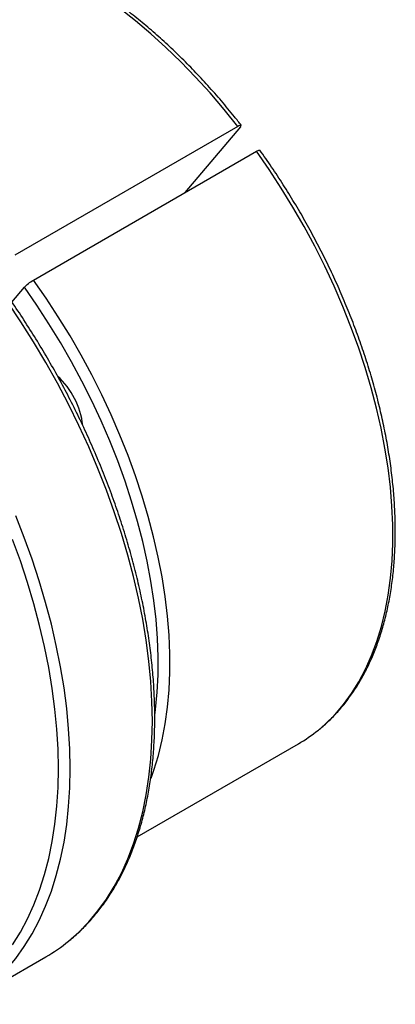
# Model space of a CAD drawing. Header units: millimetres. Extents: x 0 to 411, y 0 to 291.
# Tile 7 of 9: x 355 to 377, y 186 to 245. Entities that reach past the tile are written whole.
import ezdxf

# ---------------------------------------------------------------- set-up
doc = ezdxf.new("R2010")
doc.units = ezdxf.units.MM
doc.layers.add('OUTLINE', color=7, linetype='CONTINUOUS')

msp = doc.modelspace()

# ---------------------------------------------------------------- linework, layer by layer
at = {"layer": 'OUTLINE'}
for p, q in [((367.974, 238.9045), (354.539, 231.1486)), ((368.1335, 238.879), (364.7827, 234.9142)), ((355.6624, 229.6492), (369.0974, 237.405)), ((354.3622, 228.325), (355.1148, 229.2155)), ((361.9087, 196.1172), (371.6258, 201.7267)), ((351.4553, 186.0412), (356.4051, 188.8986))]:
    msp.add_line(p, q, dxfattribs=at)
at = {"layer": 'OUTLINE', "flags": 128}
for points in [[(367.974, 238.9045), (367.1491, 239.928), (366.302, 240.9171), (365.4347, 241.8694), (364.5494, 242.7826), (363.6481, 243.6545), (362.7329, 244.4831), (361.8062, 245.2664), (360.87, 246.0024)], [(372.8311, 202.5568), (373.2509, 202.9186), (373.8149, 203.4779), (374.3407, 204.0899), (374.8271, 204.7533), (375.2729, 205.4664), (375.677, 206.2276), (376.0386, 207.0351), (376.3567, 207.8868), (376.6306, 208.7808), (376.8596, 209.7149), (377.0431, 210.6869), (377.1807, 211.6945), (377.2722, 212.7352), (377.3172, 213.8066), (377.3157, 214.9061), (377.2677, 216.031), (377.1732, 217.1787), (377.0326, 218.3464), (376.8461, 219.5314), (376.6142, 220.7307), (376.3375, 221.9416), (376.0165, 223.1611), (375.6522, 224.3862), (375.2453, 225.6142), (374.7968, 226.842), (374.3078, 228.0666), (373.7795, 229.2852), (373.2131, 230.4949), (372.61, 231.6927), (371.9717, 232.8758), (371.2996, 234.0414), (370.5954, 235.1866), (369.8607, 236.3087), (369.0974, 237.405)], [(362.7519, 199.6564), (362.9217, 200.1309), (363.1956, 201.0249), (363.4245, 201.9591), (363.6081, 202.9311), (363.7457, 203.9386), (363.8372, 204.9794), (363.8822, 206.0507), (363.8807, 207.1502), (363.8327, 208.2751), (363.7382, 209.4228), (363.5976, 210.5906), (363.4111, 211.7755), (363.1792, 212.9748), (362.9024, 214.1857), (362.5815, 215.4052), (362.2171, 216.6304), (361.8102, 217.8583), (361.3618, 219.0861), (360.8728, 220.3107), (360.3445, 221.5294), (359.7781, 222.739), (359.175, 223.9369), (358.5367, 225.12), (357.8646, 226.2855), (357.1604, 227.4307), (356.4257, 228.5528), (355.6624, 229.6492)], [(362.9733, 203.4442), (363.0198, 203.8027), (363.1185, 204.8267), (363.171, 205.8817), (363.177, 206.9651), (363.1367, 208.0744), (363.05, 209.2067), (362.9173, 210.3595), (362.7388, 211.5298), (362.5149, 212.7148), (362.2463, 213.9116), (361.9335, 215.1174), (361.5774, 216.3291), (361.1787, 217.5439), (360.7385, 218.7588), (360.2578, 219.9709), (359.7378, 221.1771), (359.1798, 222.3746), (358.5851, 223.5604), (357.9551, 224.7318), (357.2915, 225.8857), (356.5957, 227.0195), (355.8696, 228.1303), (355.1148, 229.2155)], [(362.8266, 203.0918), (362.8032, 204.2743), (362.7331, 205.4814), (362.6164, 206.7103), (362.4534, 207.9585), (362.2444, 209.2233), (361.9898, 210.502), (361.6903, 211.792), (361.3464, 213.0904), (360.9589, 214.3944), (360.5286, 215.7013), (360.0564, 217.0083), (359.5433, 218.3127), (358.9905, 219.6115), (358.3991, 220.9021), (357.7704, 222.1817), (357.1056, 223.4476), (356.4063, 224.697), (355.6739, 225.9273), (354.91, 227.1359), (354.1163, 228.3202)], [(357.8769, 200.2344), (357.8535, 201.4169), (357.7834, 202.6239), (357.6667, 203.8529), (357.5036, 205.1011), (357.2946, 206.3659), (357.0401, 207.6446), (356.7405, 208.9346), (356.3966, 210.2329), (356.0091, 211.537), (355.5788, 212.8439), (355.1066, 214.1509), (354.5936, 215.4552)], [(357.1698, 200.2344), (357.1464, 201.4066), (357.0764, 202.6032), (356.9599, 203.8216), (356.7971, 205.0592), (356.5884, 206.3134), (356.3343, 207.5813), (356.0353, 208.8603), (355.692, 210.1476), (355.3052, 211.4403), (354.8758, 212.7358), (354.4046, 214.0312)], [(357.7801, 189.8477), (358.3991, 190.3934), (358.9905, 191.0012), (359.5433, 191.6618), (360.0564, 192.3737), (360.5286, 193.1356), (360.9589, 193.9457), (361.3464, 194.8023), (361.6903, 195.7036), (361.9898, 196.6477), (362.2444, 197.6326), (362.4534, 198.6561), (362.6164, 199.716), (362.7331, 200.8102), (362.8032, 201.9363), (362.8266, 203.0918)], [(352.8303, 186.9903), (353.4494, 187.536), (354.0408, 188.1438), (354.5936, 188.8043), (355.1066, 189.5163), (355.5788, 190.2781), (356.0091, 191.0882), (356.3966, 191.9449), (356.7405, 192.8462), (357.0401, 193.7903), (357.2946, 194.7751), (357.5036, 195.7986), (357.6667, 196.8586), (357.7834, 197.9528), (357.8535, 199.0789), (357.8769, 200.2344)], [(354.4046, 189.6302), (354.8758, 190.3816), (355.3052, 191.1812), (355.692, 192.0274), (356.0353, 192.9183), (356.3343, 193.8521), (356.5884, 194.8266), (356.7971, 195.8398), (356.9599, 196.8895), (357.0764, 197.9734), (357.1464, 199.0892), (357.1698, 200.2344)]]:
    msp.add_lwpolyline(points, dxfattribs=at)
at = {"layer": 'OUTLINE'}
for centre, radius, start, end in [((353.8953, 220.3479), 4.7731, 6.591966, 47.575045), ((367.0014, 209.7312), 9.2443, 300.016039, 309.096422), ((351.1929, 197.9208), 10.4195, 300.01524, 309.212472)]:
    msp.add_arc(centre, radius, start, end, dxfattribs=at)
for points, knots in [([(368.1843, 238.9695), (368.0485, 239.1416), (367.6552, 239.64), (366.988, 240.4423), (366.1776, 241.3645), (365.349, 242.2527), (364.5045, 243.1054), (363.6456, 243.9207), (362.7742, 244.6968), (361.8921, 245.4321), (361.0011, 246.1249), (360.103, 246.7738), (359.1996, 247.3773), (358.293, 247.9341), (357.3849, 248.4428), (356.4773, 248.9024), (355.572, 249.3116), (354.671, 249.6696), (353.7763, 249.9755), (352.8898, 250.2284), (352.0136, 250.4277), (351.1495, 250.5729), (350.2997, 250.6636), (349.4662, 250.6995), (348.6508, 250.6808), (347.8557, 250.6071), (347.0821, 250.4804), (346.3346, 250.2951), (345.7978, 250.1325), (345.519, 250.0156), (345.4721, 249.996)], [0, 0, 0, 0, 0.0197348, 0.0571799, 0.0946321, 0.1320903, 0.1695555, 0.2070282, 0.2445092, 0.2819989, 0.3194978, 0.3570058, 0.3945229, 0.4320484, 0.4695811, 0.5071193, 0.5446598, 0.5821976, 0.619727, 0.657241, 0.6947307, 0.7321861, 0.7695957, 0.8069476, 0.8442304, 0.8814343, 0.918553, 0.9555853, 0.9925359, 1, 1, 1, 1]), ([(362.9731, 203.2959), (362.9719, 203.4918), (362.9685, 204.0593), (362.9306, 205.0157), (362.8457, 206.17), (362.7184, 207.3425), (362.5498, 208.5306), (362.34, 209.7322), (362.0895, 210.9449), (361.7989, 212.1666), (361.4686, 213.3949), (361.0994, 214.6275), (360.692, 215.8621), (360.2472, 217.0964), (359.7658, 218.328), (359.2488, 219.5548), (358.6972, 220.7742), (358.1119, 221.9842), (357.4941, 223.1823), (356.845, 224.3664), (356.1658, 225.5341), (355.4578, 226.6834), (354.7223, 227.8121), (353.9607, 228.9179), (353.1745, 229.9989), (352.365, 231.053), (351.5338, 232.0782), (350.6824, 233.0725), (349.8125, 234.0341), (348.9256, 234.9612), (348.0234, 235.852), (347.1075, 236.7047), (346.1797, 237.5178), (345.2417, 238.2897), (344.2951, 239.019), (343.3418, 239.7041), (342.3834, 240.3437), (341.4218, 240.9367), (340.4587, 241.4817), (339.496, 241.9777), (338.5353, 242.4237), (337.5787, 242.8187), (336.6278, 243.1619), (335.6845, 243.4525), (334.7507, 243.6898), (333.8282, 243.8734), (332.919, 244.0028), (332.0248, 244.0777), (331.1476, 244.0979), (330.2892, 244.0637), (329.4514, 243.9746), (328.6354, 243.8325), (327.8455, 243.6324), (327.2688, 243.4554), (326.9644, 243.3286), (326.9059, 243.3042)], [0, 0, 0, 0, 0.0102016, 0.0295565, 0.0489098, 0.0682605, 0.0876081, 0.1069525, 0.1262935, 0.1456313, 0.1649658, 0.1842974, 0.2036262, 0.2229525, 0.2422767, 0.261599, 0.2809197, 0.3002393, 0.3195579, 0.338876, 0.358194, 0.3775121, 0.3968306, 0.4161498, 0.4354701, 0.4547919, 0.4741154, 0.4934411, 0.5127693, 0.5321002, 0.5514342, 0.5707716, 0.5901126, 0.6094574, 0.6288061, 0.6481588, 0.6675154, 0.6868755, 0.7062388, 0.7256044, 0.7449714, 0.7643376, 0.7837009, 0.8030587, 0.8224076, 0.8417437, 0.8610626, 0.8803595, 0.8996296, 0.9188683, 0.9380719, 0.9572383, 0.9763673, 0.9954611, 1, 1, 1, 1]), ([(368.1335, 238.879), (368.1841, 238.9388), (368.1969, 238.9768), (368.1375, 238.9863), (368.0674, 238.9584), (367.974, 238.9045)], [0, 0, 0, 0, 0.5, 0.5, 1, 1, 1, 1]), ([(369.0974, 237.405), (369.1347, 237.4252), (369.2093, 237.4656), (369.2808, 237.4886), (369.2943, 237.4775), (369.3004, 237.4725)], [0, 0, 0, 0, 0.3549278, 0.7102691, 1, 1, 1, 1]), ([(372.8738, 202.5876), (372.8818, 202.5936), (373.09, 202.7502), (373.4686, 203.1027), (374.0057, 203.6477), (374.5044, 204.2453), (374.9686, 204.8872), (375.3958, 205.5741), (375.7854, 206.3041), (376.1364, 207.0758), (376.448, 207.8875), (376.7194, 208.7374), (376.95, 209.6236), (377.1391, 210.5441), (377.2865, 211.4967), (377.3919, 212.4794), (377.455, 213.4899), (377.4758, 214.526), (377.4543, 215.5855), (377.3907, 216.666), (377.2851, 217.7651), (377.1378, 218.8806), (376.9493, 220.0101), (376.7199, 221.1512), (376.4502, 222.3014), (376.1409, 223.4583), (375.7926, 224.6196), (375.4061, 225.7827), (374.9822, 226.9451), (374.5219, 228.1045), (374.0262, 229.2584), (373.4961, 230.4043), (372.9328, 231.5398), (372.3374, 232.6626), (371.7113, 233.7702), (371.0558, 234.8603), (370.372, 235.9303), (369.7829, 236.8017), (369.4194, 237.3126), (369.2996, 237.4809)], [0, 0, 0, 0, 0.00111, 0.0288367, 0.0565965, 0.0844038, 0.1122683, 0.1401949, 0.1681839, 0.1962316, 0.2243317, 0.2524762, 0.2806567, 0.308865, 0.3370934, 0.3653354, 0.3935856, 0.4218398, 0.4500939, 0.4783456, 0.5065933, 0.5348359, 0.563073, 0.5913044, 0.61953, 0.64775, 0.6759648, 0.7041749, 0.7323807, 0.7605827, 0.7887816, 0.816978, 0.8451724, 0.8733656, 0.9015581, 0.9297506, 0.9579437, 0.9861378, 1, 1, 1, 1]), ([(355.1148, 229.2155), (355.1654, 229.2753), (355.2532, 229.3565), (355.4575, 229.5184), (355.569, 229.5952), (355.6624, 229.6492)], [0, 0, 0, 0, 0.5, 0.5, 1, 1, 1, 1]), ([(357.82, 189.884), (357.9347, 189.9761), (358.257, 190.235), (358.7507, 190.714), (359.3026, 191.3157), (359.8181, 191.9663), (360.298, 192.6617), (360.741, 193.4015), (361.1461, 194.1841), (361.5125, 195.0081), (361.8394, 195.8719), (362.1262, 196.7738), (362.3722, 197.7119), (362.577, 198.6845), (362.7401, 199.6896), (362.8613, 200.7251), (362.94, 201.7892), (362.9703, 202.6509), (362.9725, 203.1582), (362.9731, 203.2959)], [0, 0, 0, 0, 0.0343461, 0.0965228, 0.1587776, 0.2211321, 0.2835998, 0.3461858, 0.4088879, 0.471698, 0.5346038, 0.597591, 0.6606444, 0.7237494, 0.7868925, 0.8500622, 0.9132485, 0.9764437, 1, 1, 1, 1])]:
    msp.add_open_spline(points, degree=3, knots=knots, dxfattribs=at)

doc.saveas('drawing.dxf')
